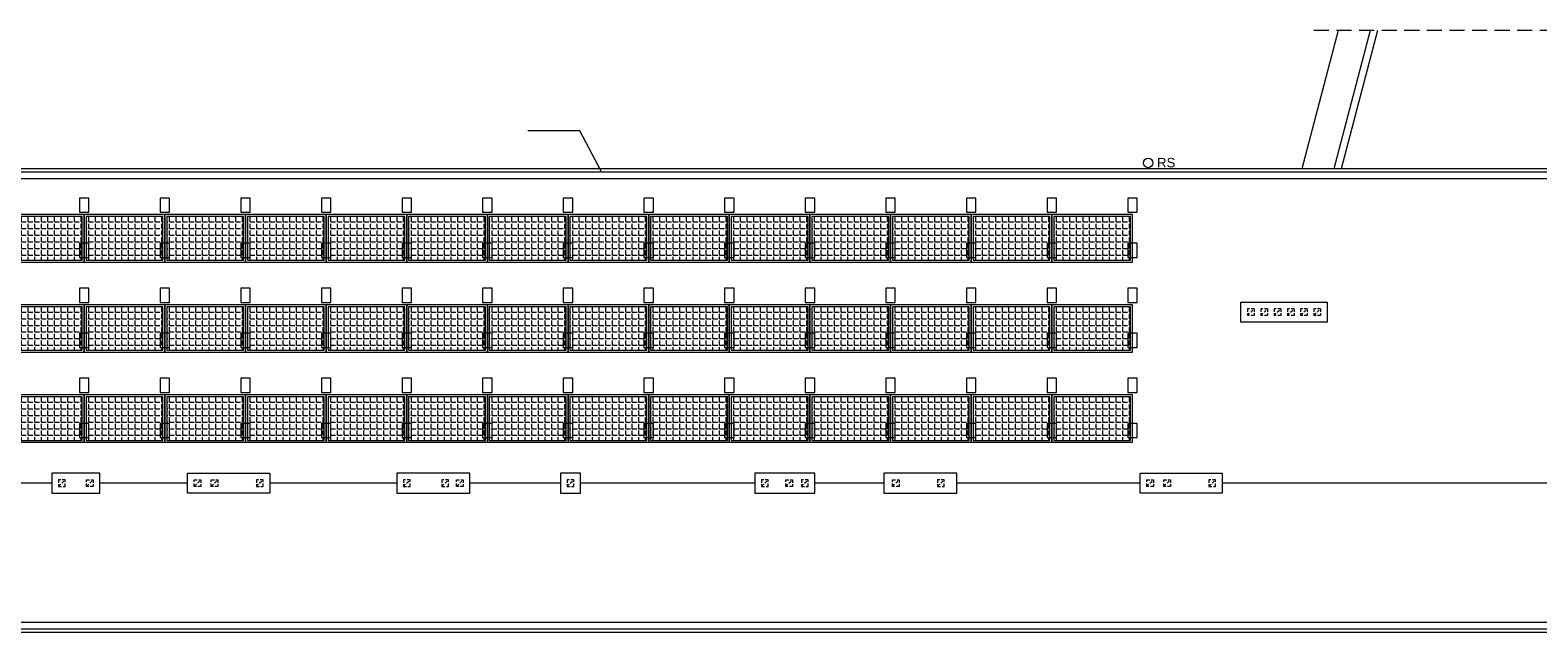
# Model space of a CAD drawing. Header units: millimetres. Extents: x 167773 to 185035, y -114105 to -66770.
# Tile 6 of 114: x 174175 to 177354, y -112101 to -110835. Entities that reach past the tile are written whole.
import ezdxf

# ---------------------------------------------------------------- set-up
doc = ezdxf.new("R2010")
doc.units = ezdxf.units.MM
doc.linetypes.add('ACAD_ISO03W100', pattern=[30, 12, -18])
doc.linetypes.add('HIDDEN', pattern=[9.525, 6.35, -3.175])
for name, color, linetype, lineweight in [('a-op_text', 7, 'Continuous', 9), ('b-cienka', 9, 'Continuous', 9), ('b-przerywana1', 9, 'ACAD_ISO03W100', 9), ('b-widokowa', 7, 'Continuous', 9), ('h-hatch', 8, 'Continuous', 9), ('opisy', 1, 'Continuous', 9)]:
    doc.layers.add(name, color=color, linetype=linetype, lineweight=lineweight)
doc.styles.add('PPAB_100', font='arial.ttf', dxfattribs={"height": 18})

msp = doc.modelspace()

# ---------------------------------------------------------------- hatches: boundary and pattern name
at = {"layer": 'h-hatch'}
h = msp.add_hatch(dxfattribs=at)
h.set_pattern_fill('ANGLE', color=256, scale=2, style=0)
h.set_pattern_definition([(0, (510, -15000), (0, 13.97), [10.16, -3.81]), (90, (510, -15000), (-13.97, 9e-16), [10.16, -3.81])])
h.paths.add_polyline_path([(174285.4, -111227.9), (174123.4, -111227.9), (174123.4, -111319.9), (174285.4, -111319.9)])
h = msp.add_hatch(dxfattribs=at)
h.set_pattern_fill('ANGLE', color=256, scale=2, style=0)
h.set_pattern_definition([(0, (680, -15000), (0, 13.97), [10.16, -3.81]), (90, (680, -15000), (-13.97, 9e-16), [10.16, -3.81])])
h.paths.add_polyline_path([(174455.4, -111227.9), (174293.4, -111227.9), (174293.4, -111319.9), (174455.4, -111319.9)])
h = msp.add_hatch(dxfattribs=at)
h.set_pattern_fill('ANGLE', color=256, scale=2, style=0)
h.set_pattern_definition([(0, (850, -15000), (0, 13.97), [10.16, -3.81]), (90, (850, -15000), (-13.97, 9e-16), [10.16, -3.81])])
h.paths.add_polyline_path([(174625.4, -111227.9), (174463.4, -111227.9), (174463.4, -111319.9), (174625.4, -111319.9)])
h = msp.add_hatch(dxfattribs=at)
h.set_pattern_fill('ANGLE', color=256, scale=2, style=0)
h.set_pattern_definition([(0, (1020, -15000), (0, 13.97), [10.16, -3.81]), (90, (1020, -15000), (-13.97, 9e-16), [10.16, -3.81])])
h.paths.add_polyline_path([(174795.4, -111227.9), (174633.4, -111227.9), (174633.4, -111319.9), (174795.4, -111319.9)])
h = msp.add_hatch(dxfattribs=at)
h.set_pattern_fill('ANGLE', color=256, scale=2, style=0)
h.set_pattern_definition([(0, (1190, -15000), (0, 13.97), [10.16, -3.81]), (90, (1190, -15000), (-13.97, 9e-16), [10.16, -3.81])])
h.paths.add_polyline_path([(174965.4, -111227.9), (174803.4, -111227.9), (174803.4, -111319.9), (174965.4, -111319.9)])
h = msp.add_hatch(dxfattribs=at)
h.set_pattern_fill('ANGLE', color=256, scale=2, style=0)
h.set_pattern_definition([(0, (1360, -15000), (0, 13.97), [10.16, -3.81]), (90, (1360, -15000), (-13.97, 9e-16), [10.16, -3.81])])
h.paths.add_polyline_path([(175135.4, -111227.9), (174973.4, -111227.9), (174973.4, -111319.9), (175135.4, -111319.9)])
h = msp.add_hatch(dxfattribs=at)
h.set_pattern_fill('ANGLE', color=256, scale=2, style=0)
h.set_pattern_definition([(0, (1530, -15000), (0, 13.97), [10.16, -3.81]), (90, (1530, -15000), (-13.97, 9e-16), [10.16, -3.81])])
h.paths.add_polyline_path([(175305.4, -111227.9), (175143.4, -111227.9), (175143.4, -111319.9), (175305.4, -111319.9)])
h = msp.add_hatch(dxfattribs=at)
h.set_pattern_fill('ANGLE', color=256, scale=2, style=0)
h.set_pattern_definition([(0, (1700, -15000), (0, 13.97), [10.16, -3.81]), (90, (1700, -15000), (-13.97, 9e-16), [10.16, -3.81])])
h.paths.add_polyline_path([(175475.4, -111227.9), (175313.4, -111227.9), (175313.4, -111319.9), (175475.4, -111319.9)])
h = msp.add_hatch(dxfattribs=at)
h.set_pattern_fill('ANGLE', color=256, scale=2, style=0)
h.set_pattern_definition([(0, (1870, -15000), (0, 13.97), [10.16, -3.81]), (90, (1870, -15000), (-13.97, 9e-16), [10.16, -3.81])])
h.paths.add_polyline_path([(175645.4, -111227.9), (175483.4, -111227.9), (175483.4, -111319.9), (175645.4, -111319.9)])
h = msp.add_hatch(dxfattribs=at)
h.set_pattern_fill('ANGLE', color=256, scale=2, style=0)
h.set_pattern_definition([(0, (2040, -15000), (0, 13.97), [10.16, -3.81]), (90, (2040, -15000), (-13.97, 9e-16), [10.16, -3.81])])
h.paths.add_polyline_path([(175815.4, -111227.9), (175653.4, -111227.9), (175653.4, -111319.9), (175815.4, -111319.9)])
h = msp.add_hatch(dxfattribs=at)
h.set_pattern_fill('ANGLE', color=256, scale=2, style=0)
h.set_pattern_definition([(0, (2210, -15000), (0, 13.97), [10.16, -3.81]), (90, (2210, -15000), (-13.97, 9e-16), [10.16, -3.81])])
h.paths.add_polyline_path([(175985.4, -111227.9), (175823.4, -111227.9), (175823.4, -111319.9), (175985.4, -111319.9)])
h = msp.add_hatch(dxfattribs=at)
h.set_pattern_fill('ANGLE', color=256, scale=2, style=0)
h.set_pattern_definition([(0, (2380, -15000), (0, 13.97), [10.16, -3.81]), (90, (2380, -15000), (-13.97, 9e-16), [10.16, -3.81])])
h.paths.add_polyline_path([(176155.4, -111227.9), (175993.4, -111227.9), (175993.4, -111319.9), (176155.4, -111319.9)])
h = msp.add_hatch(dxfattribs=at)
h.set_pattern_fill('ANGLE', color=256, scale=2, style=0)
h.set_pattern_definition([(0, (2550, -15000), (0, 13.97), [10.16, -3.81]), (90, (2550, -15000), (-13.97, 9e-16), [10.16, -3.81])])
h.paths.add_polyline_path([(176325.4, -111227.9), (176163.4, -111227.9), (176163.4, -111319.9), (176325.4, -111319.9)])
h = msp.add_hatch(dxfattribs=at)
h.set_pattern_fill('ANGLE', color=256, scale=2, style=0)
h.set_pattern_definition([(0, (2720, -15000), (0, 13.97), [10.16, -3.81]), (90, (2720, -15000), (-13.97, 9e-16), [10.16, -3.81])])
h.paths.add_polyline_path([(176495.4, -111227.9), (176333.4, -111227.9), (176333.4, -111319.9), (176495.4, -111319.9)])
h = msp.add_hatch(dxfattribs=at)
h.set_pattern_fill('ANGLE', color=256, scale=2, style=0)
h.set_pattern_definition([(0, (510, -15190), (0, 13.97), [10.16, -3.81]), (90, (510, -15190), (-13.97, 9e-16), [10.16, -3.81])])
h.paths.add_polyline_path([(174285.4, -111417.9), (174123.4, -111417.9), (174123.4, -111509.9), (174285.4, -111509.9)])
h = msp.add_hatch(dxfattribs=at)
h.set_pattern_fill('ANGLE', color=256, scale=2, style=0)
h.set_pattern_definition([(0, (680, -15190), (0, 13.97), [10.16, -3.81]), (90, (680, -15190), (-13.97, 9e-16), [10.16, -3.81])])
h.paths.add_polyline_path([(174455.4, -111417.9), (174293.4, -111417.9), (174293.4, -111509.9), (174455.4, -111509.9)])
h = msp.add_hatch(dxfattribs=at)
h.set_pattern_fill('ANGLE', color=256, scale=2, style=0)
h.set_pattern_definition([(0, (850, -15190), (0, 13.97), [10.16, -3.81]), (90, (850, -15190), (-13.97, 9e-16), [10.16, -3.81])])
h.paths.add_polyline_path([(174625.4, -111417.9), (174463.4, -111417.9), (174463.4, -111509.9), (174625.4, -111509.9)])
h = msp.add_hatch(dxfattribs=at)
h.set_pattern_fill('ANGLE', color=256, scale=2, style=0)
h.set_pattern_definition([(0, (1020, -15190), (0, 13.97), [10.16, -3.81]), (90, (1020, -15190), (-13.97, 9e-16), [10.16, -3.81])])
h.paths.add_polyline_path([(174795.4, -111417.9), (174633.4, -111417.9), (174633.4, -111509.9), (174795.4, -111509.9)])
h = msp.add_hatch(dxfattribs=at)
h.set_pattern_fill('ANGLE', color=256, scale=2, style=0)
h.set_pattern_definition([(0, (1190, -15190), (0, 13.97), [10.16, -3.81]), (90, (1190, -15190), (-13.97, 9e-16), [10.16, -3.81])])
h.paths.add_polyline_path([(174965.4, -111417.9), (174803.4, -111417.9), (174803.4, -111509.9), (174965.4, -111509.9)])
h = msp.add_hatch(dxfattribs=at)
h.set_pattern_fill('ANGLE', color=256, scale=2, style=0)
h.set_pattern_definition([(0, (1360, -15190), (0, 13.97), [10.16, -3.81]), (90, (1360, -15190), (-13.97, 9e-16), [10.16, -3.81])])
h.paths.add_polyline_path([(175135.4, -111417.9), (174973.4, -111417.9), (174973.4, -111509.9), (175135.4, -111509.9)])
h = msp.add_hatch(dxfattribs=at)
h.set_pattern_fill('ANGLE', color=256, scale=2, style=0)
h.set_pattern_definition([(0, (1530, -15190), (0, 13.97), [10.16, -3.81]), (90, (1530, -15190), (-13.97, 9e-16), [10.16, -3.81])])
h.paths.add_polyline_path([(175305.4, -111417.9), (175143.4, -111417.9), (175143.4, -111509.9), (175305.4, -111509.9)])
h = msp.add_hatch(dxfattribs=at)
h.set_pattern_fill('ANGLE', color=256, scale=2, style=0)
h.set_pattern_definition([(0, (1700, -15190), (0, 13.97), [10.16, -3.81]), (90, (1700, -15190), (-13.97, 9e-16), [10.16, -3.81])])
h.paths.add_polyline_path([(175475.4, -111417.9), (175313.4, -111417.9), (175313.4, -111509.9), (175475.4, -111509.9)])
h = msp.add_hatch(dxfattribs=at)
h.set_pattern_fill('ANGLE', color=256, scale=2, style=0)
h.set_pattern_definition([(0, (1870, -15190), (0, 13.97), [10.16, -3.81]), (90, (1870, -15190), (-13.97, 9e-16), [10.16, -3.81])])
h.paths.add_polyline_path([(175645.4, -111417.9), (175483.4, -111417.9), (175483.4, -111509.9), (175645.4, -111509.9)])
h = msp.add_hatch(dxfattribs=at)
h.set_pattern_fill('ANGLE', color=256, scale=2, style=0)
h.set_pattern_definition([(0, (2040, -15190), (0, 13.97), [10.16, -3.81]), (90, (2040, -15190), (-13.97, 9e-16), [10.16, -3.81])])
h.paths.add_polyline_path([(175815.4, -111417.9), (175653.4, -111417.9), (175653.4, -111509.9), (175815.4, -111509.9)])
h = msp.add_hatch(dxfattribs=at)
h.set_pattern_fill('ANGLE', color=256, scale=2, style=0)
h.set_pattern_definition([(0, (2210, -15190), (0, 13.97), [10.16, -3.81]), (90, (2210, -15190), (-13.97, 9e-16), [10.16, -3.81])])
h.paths.add_polyline_path([(175985.4, -111417.9), (175823.4, -111417.9), (175823.4, -111509.9), (175985.4, -111509.9)])
h = msp.add_hatch(dxfattribs=at)
h.set_pattern_fill('ANGLE', color=256, scale=2, style=0)
h.set_pattern_definition([(0, (2380, -15190), (0, 13.97), [10.16, -3.81]), (90, (2380, -15190), (-13.97, 9e-16), [10.16, -3.81])])
h.paths.add_polyline_path([(176155.4, -111417.9), (175993.4, -111417.9), (175993.4, -111509.9), (176155.4, -111509.9)])
h = msp.add_hatch(dxfattribs=at)
h.set_pattern_fill('ANGLE', color=256, scale=2, style=0)
h.set_pattern_definition([(0, (2550, -15190), (0, 13.97), [10.16, -3.81]), (90, (2550, -15190), (-13.97, 9e-16), [10.16, -3.81])])
h.paths.add_polyline_path([(176325.4, -111417.9), (176163.4, -111417.9), (176163.4, -111509.9), (176325.4, -111509.9)])
h = msp.add_hatch(dxfattribs=at)
h.set_pattern_fill('ANGLE', color=256, scale=2, style=0)
h.set_pattern_definition([(0, (2720, -15190), (0, 13.97), [10.16, -3.81]), (90, (2720, -15190), (-13.97, 9e-16), [10.16, -3.81])])
h.paths.add_polyline_path([(176495.4, -111417.9), (176333.4, -111417.9), (176333.4, -111509.9), (176495.4, -111509.9)])
h = msp.add_hatch(dxfattribs=at)
h.set_pattern_fill('ANGLE', color=256, scale=2, style=0)
h.set_pattern_definition([(0, (510, -15380), (0, 13.97), [10.16, -3.81]), (90, (510, -15380), (-13.97, 9e-16), [10.16, -3.81])])
h.paths.add_polyline_path([(174285.4, -111607.9), (174123.4, -111607.9), (174123.4, -111699.9), (174285.4, -111699.9)])
h = msp.add_hatch(dxfattribs=at)
h.set_pattern_fill('ANGLE', color=256, scale=2, style=0)
h.set_pattern_definition([(0, (680, -15380), (0, 13.97), [10.16, -3.81]), (90, (680, -15380), (-13.97, 9e-16), [10.16, -3.81])])
h.paths.add_polyline_path([(174455.4, -111607.9), (174293.4, -111607.9), (174293.4, -111699.9), (174455.4, -111699.9)])
h = msp.add_hatch(dxfattribs=at)
h.set_pattern_fill('ANGLE', color=256, scale=2, style=0)
h.set_pattern_definition([(0, (850, -15380), (0, 13.97), [10.16, -3.81]), (90, (850, -15380), (-13.97, 9e-16), [10.16, -3.81])])
h.paths.add_polyline_path([(174625.4, -111607.9), (174463.4, -111607.9), (174463.4, -111699.9), (174625.4, -111699.9)])
h = msp.add_hatch(dxfattribs=at)
h.set_pattern_fill('ANGLE', color=256, scale=2, style=0)
h.set_pattern_definition([(0, (1020, -15380), (0, 13.97), [10.16, -3.81]), (90, (1020, -15380), (-13.97, 9e-16), [10.16, -3.81])])
h.paths.add_polyline_path([(174795.4, -111607.9), (174633.4, -111607.9), (174633.4, -111699.9), (174795.4, -111699.9)])
h = msp.add_hatch(dxfattribs=at)
h.set_pattern_fill('ANGLE', color=256, scale=2, style=0)
h.set_pattern_definition([(0, (1190, -15380), (0, 13.97), [10.16, -3.81]), (90, (1190, -15380), (-13.97, 9e-16), [10.16, -3.81])])
h.paths.add_polyline_path([(174965.4, -111607.9), (174803.4, -111607.9), (174803.4, -111699.9), (174965.4, -111699.9)])
h = msp.add_hatch(dxfattribs=at)
h.set_pattern_fill('ANGLE', color=256, scale=2, style=0)
h.set_pattern_definition([(0, (1360, -15380), (0, 13.97), [10.16, -3.81]), (90, (1360, -15380), (-13.97, 9e-16), [10.16, -3.81])])
h.paths.add_polyline_path([(175135.4, -111607.9), (174973.4, -111607.9), (174973.4, -111699.9), (175135.4, -111699.9)])
h = msp.add_hatch(dxfattribs=at)
h.set_pattern_fill('ANGLE', color=256, scale=2, style=0)
h.set_pattern_definition([(0, (1530, -15380), (0, 13.97), [10.16, -3.81]), (90, (1530, -15380), (-13.97, 9e-16), [10.16, -3.81])])
h.paths.add_polyline_path([(175305.4, -111607.9), (175143.4, -111607.9), (175143.4, -111699.9), (175305.4, -111699.9)])
h = msp.add_hatch(dxfattribs=at)
h.set_pattern_fill('ANGLE', color=256, scale=2, style=0)
h.set_pattern_definition([(0, (1700, -15380), (0, 13.97), [10.16, -3.81]), (90, (1700, -15380), (-13.97, 9e-16), [10.16, -3.81])])
h.paths.add_polyline_path([(175475.4, -111607.9), (175313.4, -111607.9), (175313.4, -111699.9), (175475.4, -111699.9)])
h = msp.add_hatch(dxfattribs=at)
h.set_pattern_fill('ANGLE', color=256, scale=2, style=0)
h.set_pattern_definition([(0, (1870, -15380), (0, 13.97), [10.16, -3.81]), (90, (1870, -15380), (-13.97, 9e-16), [10.16, -3.81])])
h.paths.add_polyline_path([(175645.4, -111607.9), (175483.4, -111607.9), (175483.4, -111699.9), (175645.4, -111699.9)])
h = msp.add_hatch(dxfattribs=at)
h.set_pattern_fill('ANGLE', color=256, scale=2, style=0)
h.set_pattern_definition([(0, (2040, -15380), (0, 13.97), [10.16, -3.81]), (90, (2040, -15380), (-13.97, 9e-16), [10.16, -3.81])])
h.paths.add_polyline_path([(175815.4, -111607.9), (175653.4, -111607.9), (175653.4, -111699.9), (175815.4, -111699.9)])
h = msp.add_hatch(dxfattribs=at)
h.set_pattern_fill('ANGLE', color=256, scale=2, style=0)
h.set_pattern_definition([(0, (2210, -15380), (0, 13.97), [10.16, -3.81]), (90, (2210, -15380), (-13.97, 9e-16), [10.16, -3.81])])
h.paths.add_polyline_path([(175985.4, -111607.9), (175823.4, -111607.9), (175823.4, -111699.9), (175985.4, -111699.9)])
h = msp.add_hatch(dxfattribs=at)
h.set_pattern_fill('ANGLE', color=256, scale=2, style=0)
h.set_pattern_definition([(0, (2380, -15380), (0, 13.97), [10.16, -3.81]), (90, (2380, -15380), (-13.97, 9e-16), [10.16, -3.81])])
h.paths.add_polyline_path([(176155.4, -111607.9), (175993.4, -111607.9), (175993.4, -111699.9), (176155.4, -111699.9)])
h = msp.add_hatch(dxfattribs=at)
h.set_pattern_fill('ANGLE', color=256, scale=2, style=0)
h.set_pattern_definition([(0, (2550, -15380), (0, 13.97), [10.16, -3.81]), (90, (2550, -15380), (-13.97, 9e-16), [10.16, -3.81])])
h.paths.add_polyline_path([(176325.4, -111607.9), (176163.4, -111607.9), (176163.4, -111699.9), (176325.4, -111699.9)])
h = msp.add_hatch(dxfattribs=at)
h.set_pattern_fill('ANGLE', color=256, scale=2, style=0)
h.set_pattern_definition([(0, (2720, -15380), (0, 13.97), [10.16, -3.81]), (90, (2720, -15380), (-13.97, 9e-16), [10.16, -3.81])])
h.paths.add_polyline_path([(176495.4, -111607.9), (176333.4, -111607.9), (176333.4, -111699.9), (176495.4, -111699.9)])

# ---------------------------------------------------------------- linework, layer by layer
at = {"layer": 'a-op_text', "ltscale": 0.5}
for p, q in [((175334.4, -111046.9), (175224.9, -111046.9)), ((175379.4, -111131.9), (175334.4, -111046.9))]:
    msp.add_line(p, q, dxfattribs=at)
at = {"layer": 'b-cienka'}
for points in [[(174279.4, -111218.9), (174299.4, -111218.9), (174299.4, -111188.9), (174279.4, -111188.9)], [(174449.4, -111218.9), (174469.4, -111218.9), (174469.4, -111188.9), (174449.4, -111188.9)], [(174619.4, -111218.9), (174639.4, -111218.9), (174639.4, -111188.9), (174619.4, -111188.9)], [(174789.4, -111218.9), (174809.4, -111218.9), (174809.4, -111188.9), (174789.4, -111188.9)], [(174959.4, -111218.9), (174979.4, -111218.9), (174979.4, -111188.9), (174959.4, -111188.9)], [(175129.4, -111218.9), (175149.4, -111218.9), (175149.4, -111188.9), (175129.4, -111188.9)], [(175299.4, -111218.9), (175319.4, -111218.9), (175319.4, -111188.9), (175299.4, -111188.9)], [(175469.4, -111218.9), (175489.4, -111218.9), (175489.4, -111188.9), (175469.4, -111188.9)], [(175639.4, -111218.9), (175659.4, -111218.9), (175659.4, -111188.9), (175639.4, -111188.9)], [(175809.4, -111218.9), (175829.4, -111218.9), (175829.4, -111188.9), (175809.4, -111188.9)], [(175979.4, -111218.9), (175999.4, -111218.9), (175999.4, -111188.9), (175979.4, -111188.9)], [(176149.4, -111218.9), (176169.4, -111218.9), (176169.4, -111188.9), (176149.4, -111188.9)], [(176319.4, -111218.9), (176339.4, -111218.9), (176339.4, -111188.9), (176319.4, -111188.9)], [(176489.4, -111218.9), (176509.4, -111218.9), (176509.4, -111188.9), (176489.4, -111188.9)], [(174279.4, -111313.9), (174299.4, -111313.9), (174299.4, -111283.9), (174279.4, -111283.9)], [(174449.4, -111313.9), (174469.4, -111313.9), (174469.4, -111283.9), (174449.4, -111283.9)], [(174619.4, -111313.9), (174639.4, -111313.9), (174639.4, -111283.9), (174619.4, -111283.9)], [(174789.4, -111313.9), (174809.4, -111313.9), (174809.4, -111283.9), (174789.4, -111283.9)], [(174959.4, -111313.9), (174979.4, -111313.9), (174979.4, -111283.9), (174959.4, -111283.9)], [(175129.4, -111313.9), (175149.4, -111313.9), (175149.4, -111283.9), (175129.4, -111283.9)], [(175299.4, -111313.9), (175319.4, -111313.9), (175319.4, -111283.9), (175299.4, -111283.9)], [(175469.4, -111313.9), (175489.4, -111313.9), (175489.4, -111283.9), (175469.4, -111283.9)], [(175639.4, -111313.9), (175659.4, -111313.9), (175659.4, -111283.9), (175639.4, -111283.9)], [(175809.4, -111313.9), (175829.4, -111313.9), (175829.4, -111283.9), (175809.4, -111283.9)], [(175979.4, -111313.9), (175999.4, -111313.9), (175999.4, -111283.9), (175979.4, -111283.9)], [(176149.4, -111313.9), (176169.4, -111313.9), (176169.4, -111283.9), (176149.4, -111283.9)], [(176319.4, -111313.9), (176339.4, -111313.9), (176339.4, -111283.9), (176319.4, -111283.9)], [(176489.4, -111313.9), (176509.4, -111313.9), (176509.4, -111283.9), (176489.4, -111283.9)], [(174279.4, -111408.9), (174299.4, -111408.9), (174299.4, -111378.9), (174279.4, -111378.9)], [(174449.4, -111408.9), (174469.4, -111408.9), (174469.4, -111378.9), (174449.4, -111378.9)], [(174619.4, -111408.9), (174639.4, -111408.9), (174639.4, -111378.9), (174619.4, -111378.9)], [(174789.4, -111408.9), (174809.4, -111408.9), (174809.4, -111378.9), (174789.4, -111378.9)], [(174959.4, -111408.9), (174979.4, -111408.9), (174979.4, -111378.9), (174959.4, -111378.9)], [(175129.4, -111408.9), (175149.4, -111408.9), (175149.4, -111378.9), (175129.4, -111378.9)], [(175299.4, -111408.9), (175319.4, -111408.9), (175319.4, -111378.9), (175299.4, -111378.9)], [(175469.4, -111408.9), (175489.4, -111408.9), (175489.4, -111378.9), (175469.4, -111378.9)], [(175639.4, -111408.9), (175659.4, -111408.9), (175659.4, -111378.9), (175639.4, -111378.9)], [(175809.4, -111408.9), (175829.4, -111408.9), (175829.4, -111378.9), (175809.4, -111378.9)], [(175979.4, -111408.9), (175999.4, -111408.9), (175999.4, -111378.9), (175979.4, -111378.9)], [(176149.4, -111408.9), (176169.4, -111408.9), (176169.4, -111378.9), (176149.4, -111378.9)], [(176319.4, -111408.9), (176339.4, -111408.9), (176339.4, -111378.9), (176319.4, -111378.9)], [(176489.4, -111408.9), (176509.4, -111408.9), (176509.4, -111378.9), (176489.4, -111378.9)], [(174279.4, -111503.9), (174299.4, -111503.9), (174299.4, -111473.9), (174279.4, -111473.9)], [(174449.4, -111503.9), (174469.4, -111503.9), (174469.4, -111473.9), (174449.4, -111473.9)], [(174619.4, -111503.9), (174639.4, -111503.9), (174639.4, -111473.9), (174619.4, -111473.9)], [(174789.4, -111503.9), (174809.4, -111503.9), (174809.4, -111473.9), (174789.4, -111473.9)], [(174959.4, -111503.9), (174979.4, -111503.9), (174979.4, -111473.9), (174959.4, -111473.9)], [(175129.4, -111503.9), (175149.4, -111503.9), (175149.4, -111473.9), (175129.4, -111473.9)], [(175299.4, -111503.9), (175319.4, -111503.9), (175319.4, -111473.9), (175299.4, -111473.9)], [(175469.4, -111503.9), (175489.4, -111503.9), (175489.4, -111473.9), (175469.4, -111473.9)], [(175639.4, -111503.9), (175659.4, -111503.9), (175659.4, -111473.9), (175639.4, -111473.9)], [(175809.4, -111503.9), (175829.4, -111503.9), (175829.4, -111473.9), (175809.4, -111473.9)], [(175979.4, -111503.9), (175999.4, -111503.9), (175999.4, -111473.9), (175979.4, -111473.9)], [(176149.4, -111503.9), (176169.4, -111503.9), (176169.4, -111473.9), (176149.4, -111473.9)], [(176319.4, -111503.9), (176339.4, -111503.9), (176339.4, -111473.9), (176319.4, -111473.9)], [(176489.4, -111503.9), (176509.4, -111503.9), (176509.4, -111473.9), (176489.4, -111473.9)], [(174279.4, -111598.9), (174299.4, -111598.9), (174299.4, -111568.9), (174279.4, -111568.9)], [(174449.4, -111598.9), (174469.4, -111598.9), (174469.4, -111568.9), (174449.4, -111568.9)], [(174619.4, -111598.9), (174639.4, -111598.9), (174639.4, -111568.9), (174619.4, -111568.9)], [(174789.4, -111598.9), (174809.4, -111598.9), (174809.4, -111568.9), (174789.4, -111568.9)], [(174959.4, -111598.9), (174979.4, -111598.9), (174979.4, -111568.9), (174959.4, -111568.9)], [(175129.4, -111598.9), (175149.4, -111598.9), (175149.4, -111568.9), (175129.4, -111568.9)], [(175299.4, -111598.9), (175319.4, -111598.9), (175319.4, -111568.9), (175299.4, -111568.9)], [(175469.4, -111598.9), (175489.4, -111598.9), (175489.4, -111568.9), (175469.4, -111568.9)], [(175639.4, -111598.9), (175659.4, -111598.9), (175659.4, -111568.9), (175639.4, -111568.9)], [(175809.4, -111598.9), (175829.4, -111598.9), (175829.4, -111568.9), (175809.4, -111568.9)], [(175979.4, -111598.9), (175999.4, -111598.9), (175999.4, -111568.9), (175979.4, -111568.9)], [(176149.4, -111598.9), (176169.4, -111598.9), (176169.4, -111568.9), (176149.4, -111568.9)], [(176319.4, -111598.9), (176339.4, -111598.9), (176339.4, -111568.9), (176319.4, -111568.9)], [(176489.4, -111598.9), (176509.4, -111598.9), (176509.4, -111568.9), (176489.4, -111568.9)], [(174279.4, -111693.9), (174299.4, -111693.9), (174299.4, -111663.9), (174279.4, -111663.9)], [(174449.4, -111693.9), (174469.4, -111693.9), (174469.4, -111663.9), (174449.4, -111663.9)], [(174619.4, -111693.9), (174639.4, -111693.9), (174639.4, -111663.9), (174619.4, -111663.9)], [(174789.4, -111693.9), (174809.4, -111693.9), (174809.4, -111663.9), (174789.4, -111663.9)], [(174959.4, -111693.9), (174979.4, -111693.9), (174979.4, -111663.9), (174959.4, -111663.9)], [(175129.4, -111693.9), (175149.4, -111693.9), (175149.4, -111663.9), (175129.4, -111663.9)], [(175299.4, -111693.9), (175319.4, -111693.9), (175319.4, -111663.9), (175299.4, -111663.9)], [(175469.4, -111693.9), (175489.4, -111693.9), (175489.4, -111663.9), (175469.4, -111663.9)], [(175639.4, -111693.9), (175659.4, -111693.9), (175659.4, -111663.9), (175639.4, -111663.9)], [(175809.4, -111693.9), (175829.4, -111693.9), (175829.4, -111663.9), (175809.4, -111663.9)], [(175979.4, -111693.9), (175999.4, -111693.9), (175999.4, -111663.9), (175979.4, -111663.9)], [(176149.4, -111693.9), (176169.4, -111693.9), (176169.4, -111663.9), (176149.4, -111663.9)], [(176319.4, -111693.9), (176339.4, -111693.9), (176339.4, -111663.9), (176319.4, -111663.9)], [(176489.4, -111693.9), (176509.4, -111693.9), (176509.4, -111663.9), (176489.4, -111663.9)]]:
    msp.add_lwpolyline(points, close=True, dxfattribs=at)
at = {"layer": 'b-przerywana1', "linetype": 'HIDDEN'}
for p, q in [((176741.9, -111422.4), (176741.9, -111436.4)), ((176755.9, -111422.4), (176741.9, -111422.4)), ((176741.9, -111436.4), (176755.9, -111422.4)), ((176755.9, -111436.4), (176741.9, -111436.4)), ((176755.9, -111422.4), (176755.9, -111436.4)), ((176769.9, -111422.4), (176769.9, -111436.4)), ((176783.9, -111422.4), (176769.9, -111422.4)), ((176769.9, -111436.4), (176783.9, -111422.4)), ((176783.9, -111436.4), (176769.9, -111436.4)), ((176783.9, -111422.4), (176783.9, -111436.4)), ((176797.9, -111422.4), (176797.9, -111436.4)), ((176811.9, -111422.4), (176797.9, -111422.4)), ((176797.9, -111436.4), (176811.9, -111422.4)), ((176811.9, -111436.4), (176797.9, -111436.4)), ((176811.9, -111422.4), (176811.9, -111436.4)), ((176825.9, -111422.4), (176825.9, -111436.4)), ((176839.9, -111422.4), (176825.9, -111422.4)), ((176825.9, -111436.4), (176839.9, -111422.4)), ((176839.9, -111436.4), (176825.9, -111436.4)), ((176839.9, -111422.4), (176839.9, -111436.4)), ((176853.9, -111422.4), (176853.9, -111436.4)), ((176867.9, -111422.4), (176853.9, -111422.4)), ((176853.9, -111436.4), (176867.9, -111422.4)), ((176867.9, -111436.4), (176853.9, -111436.4)), ((176867.9, -111422.4), (176867.9, -111436.4)), ((176881.9, -111422.4), (176881.9, -111436.4)), ((176895.9, -111422.4), (176881.9, -111422.4)), ((176881.9, -111436.4), (176895.9, -111422.4)), ((176895.9, -111436.4), (176881.9, -111436.4)), ((176895.9, -111422.4), (176895.9, -111436.4)), ((174249.4, -111782.9), (174235.4, -111782.9)), ((174235.4, -111796.9), (174249.4, -111782.9)), ((174294.4, -111796.9), (174308.4, -111782.9)), ((174521.4, -111796.9), (174535.4, -111782.9)), ((174557.4, -111796.9), (174571.4, -111782.9)), ((174666.4, -111782.9), (174652.4, -111782.9)), ((174652.4, -111796.9), (174666.4, -111782.9)), ((174976.4, -111782.9), (174962.4, -111782.9)), ((174962.4, -111796.9), (174976.4, -111782.9)), ((175057.4, -111782.9), (175043.4, -111782.9)), ((175043.4, -111796.9), (175057.4, -111782.9)), ((175074.4, -111796.9), (175088.4, -111782.9)), ((175321.4, -111782.9), (175307.4, -111782.9)), ((175307.4, -111796.9), (175321.4, -111782.9)), ((175731.4, -111782.9), (175717.4, -111782.9)), ((175717.4, -111796.9), (175731.4, -111782.9)), ((175717.4, -111782.9), (175717.4, -111796.9)), ((175731.4, -111796.9), (175731.4, -111782.9)), ((175768.4, -111796.9), (175782.4, -111782.9)), ((175815.4, -111782.9), (175801.4, -111782.9)), ((175801.4, -111796.9), (175815.4, -111782.9)), ((175801.4, -111782.9), (175801.4, -111796.9)), ((175815.4, -111796.9), (175815.4, -111782.9)), ((175993.4, -111796.9), (176007.4, -111782.9)), ((176102.4, -111782.9), (176088.4, -111782.9)), ((176088.4, -111796.9), (176102.4, -111782.9)), ((176088.4, -111782.9), (176088.4, -111796.9)), ((176102.4, -111796.9), (176102.4, -111782.9)), ((176529.4, -111796.9), (176543.4, -111782.9)), ((176565.4, -111796.9), (176579.4, -111782.9)), ((176674.4, -111782.9), (176660.4, -111782.9)), ((176660.4, -111796.9), (176674.4, -111782.9)), ((175717.4, -111796.9), (175731.4, -111796.9)), ((175801.4, -111796.9), (175815.4, -111796.9)), ((176088.4, -111796.9), (176102.4, -111796.9))]:
    msp.add_line(p, q, dxfattribs=at)
at = {"layer": 'b-przerywana1', "linetype": 'HIDDEN', "ltscale": 5}
msp.add_lwpolyline([(176881.9, -110834.9), (178129.4, -110834.9)], dxfattribs=at)
at = {"layer": 'b-przerywana1', "linetype": 'HIDDEN'}
for points in [[(174235.4, -111782.9), (174235.4, -111796.9), (174249.4, -111796.9), (174249.4, -111782.9)], [(174652.4, -111782.9), (174652.4, -111796.9), (174666.4, -111796.9), (174666.4, -111782.9)], [(174962.4, -111782.9), (174962.4, -111796.9), (174976.4, -111796.9), (174976.4, -111782.9)], [(175043.4, -111782.9), (175043.4, -111796.9), (175057.4, -111796.9), (175057.4, -111782.9)], [(175307.4, -111782.9), (175307.4, -111796.9), (175321.4, -111796.9), (175321.4, -111782.9)], [(176660.4, -111782.9), (176660.4, -111796.9), (176674.4, -111796.9), (176674.4, -111782.9)]]:
    msp.add_lwpolyline(points, dxfattribs=at)
for points in [[(174294.4, -111782.9), (174308.4, -111782.9), (174308.4, -111796.9), (174294.4, -111796.9)], [(174521.4, -111782.9), (174535.4, -111782.9), (174535.4, -111796.9), (174521.4, -111796.9)], [(174557.4, -111782.9), (174571.4, -111782.9), (174571.4, -111796.9), (174557.4, -111796.9)], [(175074.4, -111782.9), (175088.4, -111782.9), (175088.4, -111796.9), (175074.4, -111796.9)], [(175307.4, -111796.9), (175321.4, -111796.9), (175321.4, -111782.9), (175307.4, -111782.9)], [(175768.4, -111782.9), (175782.4, -111782.9), (175782.4, -111796.9), (175768.4, -111796.9)], [(175993.4, -111782.9), (176007.4, -111782.9), (176007.4, -111796.9), (175993.4, -111796.9)], [(176529.4, -111782.9), (176543.4, -111782.9), (176543.4, -111796.9), (176529.4, -111796.9)], [(176565.4, -111782.9), (176579.4, -111782.9), (176579.4, -111796.9), (176565.4, -111796.9)]]:
    msp.add_lwpolyline(points, close=True, dxfattribs=at)
at = {"layer": 'b-widokowa'}
for p, q in [((176857.1, -111126.9), (176933.6, -110834.9)), ((176924.3, -111126.9), (177000.8, -110834.9)), ((176939.8, -111126.9), (177016.3, -110834.9)), ((174221.4, -111789.9), (173812.4, -111789.9)), ((174507.4, -111789.9), (174322.4, -111789.9)), ((174948.4, -111789.9), (174680.4, -111789.9)), ((175293.4, -111789.9), (175102.4, -111789.9)), ((175703.4, -111789.9), (175335.4, -111789.9)), ((175975.4, -111789.9), (175829.4, -111789.9)), ((176515.4, -111789.9), (176129.4, -111789.9)), ((178458.4, -111789.9), (176688.4, -111789.9))]:
    msp.add_line(p, q, dxfattribs=at)
for points in [[(170962.4, -111126.9), (179273.4, -111126.9), (179273.4, -112104.9), (170962.4, -112104.9)], [(170969.4, -111133.9), (179266.4, -111133.9), (179266.4, -112097.9), (170969.4, -112097.9)], [(170983.4, -111147.9), (179252.4, -111147.9), (179252.4, -112083.9), (170983.4, -112083.9)], [(176727.9, -111408.4), (176909.9, -111408.4), (176909.9, -111450.4), (176727.9, -111450.4)], [(174221.4, -111810.9), (174322.4, -111810.9), (174322.4, -111768.9), (174221.4, -111768.9)], [(174507.4, -111768.9), (174680.4, -111768.9), (174680.4, -111810.9), (174507.4, -111810.9)], [(174948.4, -111810.9), (175102.4, -111810.9), (175102.4, -111768.9), (174948.4, -111768.9)], [(175293.4, -111810.9), (175335.4, -111810.9), (175335.4, -111768.9), (175293.4, -111768.9)], [(175703.4, -111810.9), (175829.4, -111810.9), (175829.4, -111768.9), (175703.4, -111768.9)], [(175975.4, -111810.9), (176129.4, -111810.9), (176129.4, -111768.9), (175975.4, -111768.9)], [(176515.4, -111768.9), (176688.4, -111768.9), (176688.4, -111810.9), (176515.4, -111810.9)]]:
    msp.add_lwpolyline(points, close=True, dxfattribs=at)
at = {"layer": 'b-widokowa', "ltscale": 0.5}
msp.add_circle((176532.4, -111114.9), 10, dxfattribs=at)
at = {"layer": 'opisy', "color": 5}
for points in [[(174289.4, -111323.9), (174289.4, -111223.9), (174119.4, -111223.9), (174119.4, -111323.9)], [(174285.4, -111319.9), (174285.4, -111227.9), (174123.4, -111227.9), (174123.4, -111319.9)], [(174459.4, -111323.9), (174459.4, -111223.9), (174289.4, -111223.9), (174289.4, -111323.9)], [(174455.4, -111319.9), (174455.4, -111227.9), (174293.4, -111227.9), (174293.4, -111319.9)], [(174629.4, -111323.9), (174629.4, -111223.9), (174459.4, -111223.9), (174459.4, -111323.9)], [(174625.4, -111319.9), (174625.4, -111227.9), (174463.4, -111227.9), (174463.4, -111319.9)], [(174799.4, -111323.9), (174799.4, -111223.9), (174629.4, -111223.9), (174629.4, -111323.9)], [(174795.4, -111319.9), (174795.4, -111227.9), (174633.4, -111227.9), (174633.4, -111319.9)], [(174969.4, -111323.9), (174969.4, -111223.9), (174799.4, -111223.9), (174799.4, -111323.9)], [(174965.4, -111319.9), (174965.4, -111227.9), (174803.4, -111227.9), (174803.4, -111319.9)], [(175139.4, -111323.9), (175139.4, -111223.9), (174969.4, -111223.9), (174969.4, -111323.9)], [(175135.4, -111319.9), (175135.4, -111227.9), (174973.4, -111227.9), (174973.4, -111319.9)], [(175309.4, -111323.9), (175309.4, -111223.9), (175139.4, -111223.9), (175139.4, -111323.9)], [(175305.4, -111319.9), (175305.4, -111227.9), (175143.4, -111227.9), (175143.4, -111319.9)], [(175479.4, -111323.9), (175479.4, -111223.9), (175309.4, -111223.9), (175309.4, -111323.9)], [(175475.4, -111319.9), (175475.4, -111227.9), (175313.4, -111227.9), (175313.4, -111319.9)], [(175649.4, -111323.9), (175649.4, -111223.9), (175479.4, -111223.9), (175479.4, -111323.9)], [(175645.4, -111319.9), (175645.4, -111227.9), (175483.4, -111227.9), (175483.4, -111319.9)], [(175819.4, -111323.9), (175819.4, -111223.9), (175649.4, -111223.9), (175649.4, -111323.9)], [(175815.4, -111319.9), (175815.4, -111227.9), (175653.4, -111227.9), (175653.4, -111319.9)], [(175989.4, -111323.9), (175989.4, -111223.9), (175819.4, -111223.9), (175819.4, -111323.9)], [(175985.4, -111319.9), (175985.4, -111227.9), (175823.4, -111227.9), (175823.4, -111319.9)], [(176159.4, -111323.9), (176159.4, -111223.9), (175989.4, -111223.9), (175989.4, -111323.9)], [(176155.4, -111319.9), (176155.4, -111227.9), (175993.4, -111227.9), (175993.4, -111319.9)], [(176329.4, -111323.9), (176329.4, -111223.9), (176159.4, -111223.9), (176159.4, -111323.9)], [(176325.4, -111319.9), (176325.4, -111227.9), (176163.4, -111227.9), (176163.4, -111319.9)], [(176499.4, -111323.9), (176499.4, -111223.9), (176329.4, -111223.9), (176329.4, -111323.9)], [(176495.4, -111319.9), (176495.4, -111227.9), (176333.4, -111227.9), (176333.4, -111319.9)], [(174289.4, -111513.9), (174289.4, -111413.9), (174119.4, -111413.9), (174119.4, -111513.9)], [(174285.4, -111509.9), (174285.4, -111417.9), (174123.4, -111417.9), (174123.4, -111509.9)], [(174459.4, -111513.9), (174459.4, -111413.9), (174289.4, -111413.9), (174289.4, -111513.9)], [(174455.4, -111509.9), (174455.4, -111417.9), (174293.4, -111417.9), (174293.4, -111509.9)], [(174629.4, -111513.9), (174629.4, -111413.9), (174459.4, -111413.9), (174459.4, -111513.9)], [(174625.4, -111509.9), (174625.4, -111417.9), (174463.4, -111417.9), (174463.4, -111509.9)], [(174799.4, -111513.9), (174799.4, -111413.9), (174629.4, -111413.9), (174629.4, -111513.9)], [(174795.4, -111509.9), (174795.4, -111417.9), (174633.4, -111417.9), (174633.4, -111509.9)], [(174969.4, -111513.9), (174969.4, -111413.9), (174799.4, -111413.9), (174799.4, -111513.9)], [(174965.4, -111509.9), (174965.4, -111417.9), (174803.4, -111417.9), (174803.4, -111509.9)], [(175139.4, -111513.9), (175139.4, -111413.9), (174969.4, -111413.9), (174969.4, -111513.9)], [(175135.4, -111509.9), (175135.4, -111417.9), (174973.4, -111417.9), (174973.4, -111509.9)], [(175309.4, -111513.9), (175309.4, -111413.9), (175139.4, -111413.9), (175139.4, -111513.9)], [(175305.4, -111509.9), (175305.4, -111417.9), (175143.4, -111417.9), (175143.4, -111509.9)], [(175479.4, -111513.9), (175479.4, -111413.9), (175309.4, -111413.9), (175309.4, -111513.9)], [(175475.4, -111509.9), (175475.4, -111417.9), (175313.4, -111417.9), (175313.4, -111509.9)], [(175649.4, -111513.9), (175649.4, -111413.9), (175479.4, -111413.9), (175479.4, -111513.9)], [(175645.4, -111509.9), (175645.4, -111417.9), (175483.4, -111417.9), (175483.4, -111509.9)], [(175819.4, -111513.9), (175819.4, -111413.9), (175649.4, -111413.9), (175649.4, -111513.9)], [(175815.4, -111509.9), (175815.4, -111417.9), (175653.4, -111417.9), (175653.4, -111509.9)], [(175989.4, -111513.9), (175989.4, -111413.9), (175819.4, -111413.9), (175819.4, -111513.9)], [(175985.4, -111509.9), (175985.4, -111417.9), (175823.4, -111417.9), (175823.4, -111509.9)], [(176159.4, -111513.9), (176159.4, -111413.9), (175989.4, -111413.9), (175989.4, -111513.9)], [(176155.4, -111509.9), (176155.4, -111417.9), (175993.4, -111417.9), (175993.4, -111509.9)], [(176329.4, -111513.9), (176329.4, -111413.9), (176159.4, -111413.9), (176159.4, -111513.9)], [(176325.4, -111509.9), (176325.4, -111417.9), (176163.4, -111417.9), (176163.4, -111509.9)], [(176499.4, -111513.9), (176499.4, -111413.9), (176329.4, -111413.9), (176329.4, -111513.9)], [(176495.4, -111509.9), (176495.4, -111417.9), (176333.4, -111417.9), (176333.4, -111509.9)], [(174289.4, -111703.9), (174289.4, -111603.9), (174119.4, -111603.9), (174119.4, -111703.9)], [(174285.4, -111699.9), (174285.4, -111607.9), (174123.4, -111607.9), (174123.4, -111699.9)], [(174459.4, -111703.9), (174459.4, -111603.9), (174289.4, -111603.9), (174289.4, -111703.9)], [(174455.4, -111699.9), (174455.4, -111607.9), (174293.4, -111607.9), (174293.4, -111699.9)], [(174629.4, -111703.9), (174629.4, -111603.9), (174459.4, -111603.9), (174459.4, -111703.9)], [(174625.4, -111699.9), (174625.4, -111607.9), (174463.4, -111607.9), (174463.4, -111699.9)], [(174799.4, -111703.9), (174799.4, -111603.9), (174629.4, -111603.9), (174629.4, -111703.9)], [(174795.4, -111699.9), (174795.4, -111607.9), (174633.4, -111607.9), (174633.4, -111699.9)], [(174969.4, -111703.9), (174969.4, -111603.9), (174799.4, -111603.9), (174799.4, -111703.9)], [(174965.4, -111699.9), (174965.4, -111607.9), (174803.4, -111607.9), (174803.4, -111699.9)], [(175139.4, -111703.9), (175139.4, -111603.9), (174969.4, -111603.9), (174969.4, -111703.9)], [(175135.4, -111699.9), (175135.4, -111607.9), (174973.4, -111607.9), (174973.4, -111699.9)], [(175309.4, -111703.9), (175309.4, -111603.9), (175139.4, -111603.9), (175139.4, -111703.9)], [(175305.4, -111699.9), (175305.4, -111607.9), (175143.4, -111607.9), (175143.4, -111699.9)], [(175479.4, -111703.9), (175479.4, -111603.9), (175309.4, -111603.9), (175309.4, -111703.9)], [(175475.4, -111699.9), (175475.4, -111607.9), (175313.4, -111607.9), (175313.4, -111699.9)], [(175649.4, -111703.9), (175649.4, -111603.9), (175479.4, -111603.9), (175479.4, -111703.9)], [(175645.4, -111699.9), (175645.4, -111607.9), (175483.4, -111607.9), (175483.4, -111699.9)], [(175819.4, -111703.9), (175819.4, -111603.9), (175649.4, -111603.9), (175649.4, -111703.9)], [(175815.4, -111699.9), (175815.4, -111607.9), (175653.4, -111607.9), (175653.4, -111699.9)], [(175989.4, -111703.9), (175989.4, -111603.9), (175819.4, -111603.9), (175819.4, -111703.9)], [(175985.4, -111699.9), (175985.4, -111607.9), (175823.4, -111607.9), (175823.4, -111699.9)], [(176159.4, -111703.9), (176159.4, -111603.9), (175989.4, -111603.9), (175989.4, -111703.9)], [(176155.4, -111699.9), (176155.4, -111607.9), (175993.4, -111607.9), (175993.4, -111699.9)], [(176329.4, -111703.9), (176329.4, -111603.9), (176159.4, -111603.9), (176159.4, -111703.9)], [(176325.4, -111699.9), (176325.4, -111607.9), (176163.4, -111607.9), (176163.4, -111699.9)], [(176499.4, -111703.9), (176499.4, -111603.9), (176329.4, -111603.9), (176329.4, -111703.9)], [(176495.4, -111699.9), (176495.4, -111607.9), (176333.4, -111607.9), (176333.4, -111699.9)]]:
    msp.add_lwpolyline(points, close=True, dxfattribs=at)

# ---------------------------------------------------------------- texts
at = {"layer": 'a-op_text', "ltscale": 0.5, "insert": (176570.4, -111114.4), "char_height": 20, "width": 60, "attachment_point": 5, "style": 'PPAB_100'}
msp.add_mtext('RS', dxfattribs=at)

doc.saveas('drawing.dxf')
